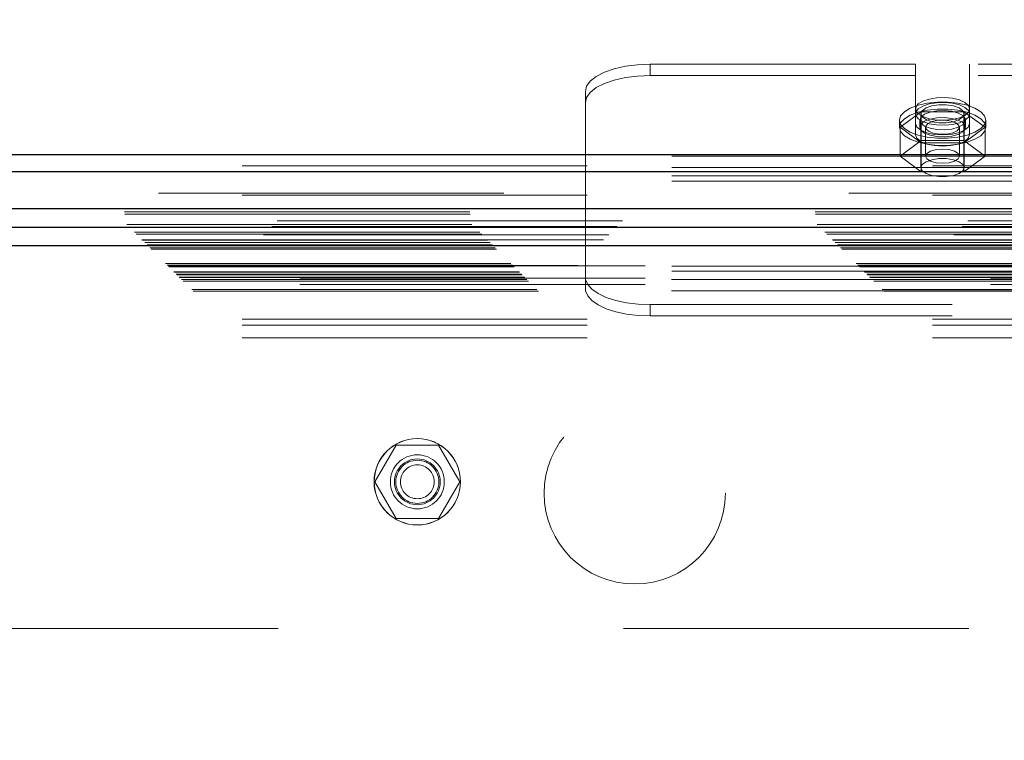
# Model space of a CAD drawing. Header units: inches. Extents: x 0.2 to 10.8, y 0.2 to 8.2.
# Tile 89 of 164: x 3.069 to 3.355, y 4.981 to 5.189. Entities that reach past the tile are written whole.
import ezdxf

# ---------------------------------------------------------------- set-up
doc = ezdxf.new("R2010")
doc.units = ezdxf.units.IN
doc.header["$MEASUREMENT"] = 0
doc.linetypes.add('HIDDEN', pattern=[0.07500000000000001, 0.05, -0.025])
doc.layers.add('DIMENSIONS', color=140, linetype='Continuous')
doc.styles.add('SLDTEXTSTYLE0', font='TXT', dxfattribs={"width": 0.7})
doc.dimstyles.new('SLDDIMSTYLE0', dxfattribs={"dimtxt": 0.0849609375, "dimasz": 0.13, "dimexe": 0, "dimexo": 0.0625, "dimgap": 0.021240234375, "dimtad": 0, "dimtih": 1, "dimtoh": 1, "dimlfac": 20, "dimrnd": 1e-09, "dimzin": 12, "dimdsep": 46, "dimtxsty": 'SLDTEXTSTYLE0', "dimsah": 1, "dimcen": 0.09, "dimadec": 0, "dimazin": 3, "dimtfac": 1, "dimtofl": 0, "dimtmove": 0, "dimatfit": 3, "dimfxl": 0, "dimfrac": 2, "dimtolj": 1, "dimtzin": 12, "dimarcsym": 0})

# ---------------------------------------------------------------- blocks, each defined once
blk = doc.blocks.new('_D_1')
at = {"layer": 'DIMENSIONS'}
for p, q in [((2.817332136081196, 5.030766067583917), (2.817332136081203, 5.774331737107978)), ((4.326048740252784, 5.03076606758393), (4.32604874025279, 5.774331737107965)), ((2.817332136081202, 5.649331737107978), (3.28198418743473, 5.649331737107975)), ((3.397110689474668, 5.64933172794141), (3.368580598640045, 5.64933172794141)), ((3.368580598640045, 5.64933172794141), (3.368580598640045, 5.514300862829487)), ((3.720258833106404, 5.64933172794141), (3.748788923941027, 5.64933172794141)), ((3.748788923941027, 5.64933172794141), (3.748788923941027, 5.514300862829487)), ((4.326048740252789, 5.649331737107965), (3.8353853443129, 5.649331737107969)), ((3.368580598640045, 5.514300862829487), (3.397110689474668, 5.514300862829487)), ((3.748788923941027, 5.514300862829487), (3.720258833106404, 5.514300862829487))]:
    blk.add_line(p, q, dxfattribs=at)
for points in [[(2.817332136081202, 5.649331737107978), (2.947332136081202, 5.629331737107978), (2.947332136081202, 5.669331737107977)], [(4.326048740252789, 5.649331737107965), (4.196048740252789, 5.669331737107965), (4.196048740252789, 5.629331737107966)]]:
    blk.add_solid(points, dxfattribs=at)
at = {"layer": 'DIMENSIONS', "char_height": 0.08333333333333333, "attachment_point": 1, "style": 'SLDTEXTSTYLE0'}
for s, insert in [('30.17', (3.397110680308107, 5.775774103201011)), ('766.4', (3.397110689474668, 5.621723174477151))]:
    blk.add_mtext(s, dxfattribs=dict(at, insert=insert))

msp = doc.modelspace()

# ---------------------------------------------------------------- linework, layer by layer
at = {"color": 7, "linetype": 'HIDDEN', "lineweight": 18}
for p, q in [((3.328890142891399, 5.176501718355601), (3.252002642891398, 5.176501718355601)), ((3.252002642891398, 5.17323901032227), (3.252002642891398, 5.176501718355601)), ((3.328890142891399, 5.159332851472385), (3.328890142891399, 5.176501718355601)), ((3.344515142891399, 5.159332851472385), (3.344515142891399, 5.176501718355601)), ((3.446990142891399, 5.176501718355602), (3.344515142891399, 5.176501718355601)), ((3.328890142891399, 5.17323901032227), (3.252002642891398, 5.17323901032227)), ((3.446990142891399, 5.17323901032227), (3.344515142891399, 5.17323901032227)), ((3.233252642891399, 5.149834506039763), (3.233252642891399, 5.168577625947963)), ((3.330553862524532, 5.162761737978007), (3.324405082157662, 5.158260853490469)), ((3.330452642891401, 5.16214664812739), (3.330452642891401, 5.146569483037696)), ((3.34285142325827, 5.162761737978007), (3.330553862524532, 5.162761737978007)), ((3.330553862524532, 5.162761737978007), (3.330553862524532, 5.154378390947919)), ((3.349000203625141, 5.158260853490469), (3.34285142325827, 5.162761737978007)), ((3.34285142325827, 5.162761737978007), (3.34285142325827, 5.154378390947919)), ((3.342952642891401, 5.146569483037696), (3.342952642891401, 5.16214664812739)), ((3.324202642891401, 5.160300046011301), (3.324202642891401, 5.158260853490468)), ((3.328890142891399, 5.159332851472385), (3.328890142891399, 5.156070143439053)), ((3.330077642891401, 5.160300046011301), (3.330077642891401, 5.158260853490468)), ((3.343327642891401, 5.158260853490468), (3.343327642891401, 5.160300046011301)), ((3.344515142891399, 5.159332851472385), (3.344515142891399, 5.156070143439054)), ((3.349202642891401, 5.158260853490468), (3.349202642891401, 5.160300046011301)), ((3.324405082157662, 5.158260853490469), (3.324405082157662, 5.14987750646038)), ((3.324405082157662, 5.158260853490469), (3.330553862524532, 5.153759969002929)), ((3.331805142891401, 5.158260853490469), (3.331805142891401, 5.14987750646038)), ((3.341600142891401, 5.14987750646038), (3.341600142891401, 5.158260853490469)), ((3.342851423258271, 5.153759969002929), (3.349000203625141, 5.158260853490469)), ((3.349000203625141, 5.158260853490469), (3.349000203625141, 5.14987750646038)), ((3.330553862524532, 5.154378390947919), (3.324405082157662, 5.14987750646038)), ((3.34285142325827, 5.154378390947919), (3.330553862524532, 5.154378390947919)), ((3.330553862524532, 5.153759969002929), (3.330553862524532, 5.145376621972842)), ((3.330553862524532, 5.153759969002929), (3.342851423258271, 5.153759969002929)), ((3.349000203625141, 5.14987750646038), (3.34285142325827, 5.154378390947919)), ((3.342851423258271, 5.153759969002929), (3.342851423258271, 5.145376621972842)), ((3.558252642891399, 5.149834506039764), (3.233252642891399, 5.149834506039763)), ((3.233252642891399, 5.142658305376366), (3.233252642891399, 5.149834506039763)), ((3.324405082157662, 5.14987750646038), (3.330553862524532, 5.145376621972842)), ((3.342851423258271, 5.145376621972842), (3.349000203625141, 5.14987750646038)), ((2.733802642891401, 5.147101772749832), (4.409602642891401, 5.147101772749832)), ((2.733802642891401, 5.145470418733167), (4.409602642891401, 5.145470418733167)), ((3.558252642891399, 5.146571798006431), (3.233252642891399, 5.14657179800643)), ((3.330553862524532, 5.145376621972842), (3.342851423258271, 5.145376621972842)), ((3.558252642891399, 5.144179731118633), (3.233252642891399, 5.144179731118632)), ((3.558252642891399, 5.142658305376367), (3.233252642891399, 5.142658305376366)), ((3.233252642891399, 5.116556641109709), (3.233252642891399, 5.142658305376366)), ((4.409602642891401, 5.139165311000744), (2.733802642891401, 5.139165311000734)), ((2.733802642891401, 5.138605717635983), (4.409602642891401, 5.138605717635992)), ((2.699799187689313, 5.1338038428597), (4.44358168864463, 5.13380384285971)), ((4.443997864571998, 5.131129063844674), (2.69938301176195, 5.131129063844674)), ((2.699863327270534, 5.13312392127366), (4.44351754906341, 5.13312392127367)), ((2.70039877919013, 5.130082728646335), (4.442982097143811, 5.130082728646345)), ((4.442391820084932, 5.129489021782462), (2.700980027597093, 5.129489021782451)), ((2.702648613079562, 5.127832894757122), (4.440732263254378, 5.127832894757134)), ((2.703136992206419, 5.127344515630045), (4.440243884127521, 5.127344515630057)), ((2.703226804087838, 5.127254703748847), (4.440154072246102, 5.127254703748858)), ((4.440015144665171, 5.127118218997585), (2.703373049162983, 5.127118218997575)), ((2.704787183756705, 5.125692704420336), (4.438596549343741, 5.125692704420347)), ((4.438547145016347, 5.125678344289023), (2.704833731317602, 5.125678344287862)), ((2.704927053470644, 5.125554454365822), (4.438453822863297, 5.125554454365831)), ((2.705638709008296, 5.12485333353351), (4.437741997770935, 5.12485333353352)), ((2.706318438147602, 5.124163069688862), (4.437062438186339, 5.124163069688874)), ((4.436780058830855, 5.123905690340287), (2.706600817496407, 5.1239056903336)), ((2.707099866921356, 5.123381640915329), (4.436281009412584, 5.12338164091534)), ((2.707538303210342, 5.122943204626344), (4.435842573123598, 5.122943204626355)), ((2.711668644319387, 5.118812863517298), (4.431712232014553, 5.118812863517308)), ((2.712168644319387, 5.118312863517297), (4.431212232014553, 5.118312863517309)), ((4.431097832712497, 5.118217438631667), (2.71226897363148, 5.118217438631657)), ((2.712418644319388, 5.118062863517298), (4.430962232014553, 5.118062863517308)), ((2.712418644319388, 5.118062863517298), (4.430962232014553, 5.118062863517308)), ((2.712668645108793, 5.117812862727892), (4.430712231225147, 5.117812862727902)), ((2.712669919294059, 5.117805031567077), (4.430724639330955, 5.117805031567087)), ((2.714043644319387, 5.116437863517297), (4.429337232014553, 5.116437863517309)), ((2.714043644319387, 5.116437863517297), (4.429337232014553, 5.116437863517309)), ((2.714188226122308, 5.116293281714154), (4.42919265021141, 5.116293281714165)), ((2.750548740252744, 5.11812437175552), (4.392798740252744, 5.118124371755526)), ((3.558252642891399, 5.118078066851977), (3.233252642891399, 5.118078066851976)), ((3.558252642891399, 5.116556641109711), (3.233252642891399, 5.116556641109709)), ((3.233252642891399, 5.115621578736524), (3.233252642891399, 5.116556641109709)), ((2.714745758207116, 5.115735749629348), (4.428635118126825, 5.115735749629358)), ((2.714918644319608, 5.115562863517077), (4.428462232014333, 5.115562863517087)), ((2.715728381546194, 5.114740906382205), (4.427664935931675, 5.114740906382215)), ((2.716316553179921, 5.114164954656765), (4.42706432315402, 5.114164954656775)), ((2.716780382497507, 5.113701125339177), (4.426600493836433, 5.113701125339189)), ((2.750548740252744, 5.114524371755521), (4.392798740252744, 5.114524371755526)), ((3.233252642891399, 5.111762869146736), (3.233252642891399, 5.115621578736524)), ((3.558188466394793, 5.114164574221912), (3.233316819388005, 5.11416457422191)), ((2.719234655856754, 5.111246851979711), (4.424146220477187, 5.111246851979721)), ((2.719655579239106, 5.110806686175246), (4.423714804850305, 5.110806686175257)), ((2.750548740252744, 5.112724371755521), (4.392798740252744, 5.112724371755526)), ((2.750548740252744, 5.112724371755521), (4.392798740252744, 5.112724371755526)), ((3.558188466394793, 5.11090186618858), (3.233316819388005, 5.110901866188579)), ((3.252002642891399, 5.106895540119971), (3.252002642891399, 5.103632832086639)), ((3.539502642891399, 5.106895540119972), (3.252002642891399, 5.106895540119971)), ((2.733802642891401, 5.10271714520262), (4.409602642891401, 5.10271714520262)), ((2.733802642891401, 5.10271714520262), (4.409602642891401, 5.10271714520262)), ((3.539502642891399, 5.10363283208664), (3.252002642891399, 5.103632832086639)), ((2.733802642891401, 5.10091714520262), (4.409602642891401, 5.10091714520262)), ((2.733802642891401, 5.09731714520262), (4.409602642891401, 5.09731714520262)), ((3.178433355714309, 5.066249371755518), (3.17228457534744, 5.055599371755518)), ((3.190730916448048, 5.066249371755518), (3.178433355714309, 5.066249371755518)), ((3.196879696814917, 5.055599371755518), (3.190730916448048, 5.066249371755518)), ((3.17228457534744, 5.055599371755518), (3.17843335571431, 5.044949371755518)), ((3.190730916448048, 5.044949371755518), (3.196879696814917, 5.055599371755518)), ((3.17843335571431, 5.044949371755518), (3.190730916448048, 5.044949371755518)), ((2.844298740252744, 5.013124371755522), (4.299048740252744, 5.013124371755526))]:
    msp.add_line(p, q, dxfattribs=at)
at = {"color": 7, "linetype": 'Continuous', "lineweight": 25}
for p, q in [((2.733802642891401, 5.150364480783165), (4.409602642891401, 5.150364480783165)), ((2.733802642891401, 5.145470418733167), (4.409602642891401, 5.145470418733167)), ((4.443997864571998, 5.134674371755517), (2.69938301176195, 5.134674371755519)), ((4.438547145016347, 5.129223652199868), (2.704833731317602, 5.129223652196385)), ((4.436780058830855, 5.12390569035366), (2.706600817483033, 5.1239056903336))]:
    msp.add_line(p, q, dxfattribs=at)
at = {"color": 7, "linetype": 'HIDDEN', "lineweight": 18, "flags": 128}
for points in [[(3.252002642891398, 5.176501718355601), (3.248344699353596, 5.17634945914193), (3.244827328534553, 5.175898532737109), (3.241585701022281, 5.175166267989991), (3.238744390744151, 5.174180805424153), (3.236412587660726, 5.172980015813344), (3.234679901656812, 5.171610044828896), (3.233612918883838, 5.170123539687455), (3.233252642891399, 5.168577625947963)], [(3.233252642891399, 5.165314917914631), (3.233612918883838, 5.166860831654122), (3.234679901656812, 5.168347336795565), (3.236412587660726, 5.169717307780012), (3.238744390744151, 5.17091809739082), (3.241585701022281, 5.17190355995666), (3.244827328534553, 5.172635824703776), (3.248344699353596, 5.173086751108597), (3.252002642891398, 5.17323901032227)], [(3.324202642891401, 5.160300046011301), (3.324565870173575, 5.161564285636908), (3.325634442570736, 5.162755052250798), (3.327346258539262, 5.163803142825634), (3.329601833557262, 5.164647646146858), (3.33227008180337, 5.165239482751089), (3.33519593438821, 5.165544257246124), (3.338209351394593, 5.165544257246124), (3.341135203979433, 5.165239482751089), (3.34380345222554, 5.164647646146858), (3.34605902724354, 5.163803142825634), (3.347770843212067, 5.162755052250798), (3.348839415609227, 5.161564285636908), (3.349202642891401, 5.160300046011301), (3.348839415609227, 5.159035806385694), (3.347770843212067, 5.157845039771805), (3.34605902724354, 5.156796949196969), (3.34380345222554, 5.155952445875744), (3.341135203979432, 5.155360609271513), (3.338209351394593, 5.155055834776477), (3.335195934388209, 5.155055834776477), (3.332270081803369, 5.155360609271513), (3.329601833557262, 5.155952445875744), (3.327346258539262, 5.156796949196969), (3.325634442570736, 5.157845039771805), (3.324565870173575, 5.159035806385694), (3.324202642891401, 5.160300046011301)], [(3.344515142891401, 5.163562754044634), (3.344168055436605, 5.164535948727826), (3.343157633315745, 5.165422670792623), (3.341573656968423, 5.16614413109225), (3.339556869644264, 5.166636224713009), (3.337286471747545, 5.16685522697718), (3.334964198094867, 5.166781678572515), (3.332796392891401, 5.16642211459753), (3.330975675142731, 5.165808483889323), (3.329663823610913, 5.164995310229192), (3.328977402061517, 5.164054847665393), (3.328977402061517, 5.163070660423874), (3.329663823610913, 5.162130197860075), (3.330975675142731, 5.161317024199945), (3.332796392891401, 5.160703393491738), (3.334964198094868, 5.160343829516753), (3.337286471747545, 5.160270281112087), (3.339556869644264, 5.160489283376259), (3.341573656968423, 5.160981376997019), (3.343157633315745, 5.161702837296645), (3.344168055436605, 5.162589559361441), (3.344515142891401, 5.163562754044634)], [(3.344515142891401, 5.16214664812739), (3.344168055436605, 5.16311984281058), (3.343157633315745, 5.164006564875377), (3.341573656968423, 5.164728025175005), (3.339556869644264, 5.165220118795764), (3.337286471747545, 5.165439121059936), (3.334964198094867, 5.16536557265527), (3.332796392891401, 5.165006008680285), (3.330975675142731, 5.164392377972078), (3.329663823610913, 5.163579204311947), (3.328977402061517, 5.162638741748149), (3.328977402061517, 5.161654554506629), (3.329663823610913, 5.160714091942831), (3.330975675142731, 5.1599009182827), (3.332796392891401, 5.159287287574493), (3.334964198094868, 5.158927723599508), (3.337286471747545, 5.158854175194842), (3.339556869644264, 5.159073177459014), (3.341573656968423, 5.159565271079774), (3.343157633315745, 5.160286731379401), (3.344168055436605, 5.161173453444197), (3.344515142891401, 5.16214664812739)], [(3.342952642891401, 5.16214664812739), (3.342575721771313, 5.163050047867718), (3.341490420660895, 5.163844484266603), (3.339827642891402, 5.164434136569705), (3.337787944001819, 5.164747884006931), (3.335617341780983, 5.164747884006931), (3.333577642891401, 5.164434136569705), (3.331914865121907, 5.163844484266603), (3.330829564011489, 5.163050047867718), (3.330452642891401, 5.16214664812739), (3.330829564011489, 5.161243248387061), (3.331914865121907, 5.160448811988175), (3.333577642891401, 5.159859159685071), (3.335617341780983, 5.159545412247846), (3.337787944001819, 5.159545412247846), (3.339827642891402, 5.159859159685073), (3.341490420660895, 5.160448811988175), (3.342575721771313, 5.161243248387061), (3.342952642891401, 5.16214664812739)], [(3.324202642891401, 5.158260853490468), (3.324565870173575, 5.159525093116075), (3.325634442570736, 5.160715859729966), (3.327346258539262, 5.161763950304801), (3.329601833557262, 5.162608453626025), (3.33227008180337, 5.163200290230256), (3.33519593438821, 5.163505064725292), (3.338209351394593, 5.163505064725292), (3.341135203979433, 5.163200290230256), (3.34380345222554, 5.162608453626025), (3.34605902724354, 5.161763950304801), (3.347770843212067, 5.160715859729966), (3.348839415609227, 5.159525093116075), (3.349202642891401, 5.158260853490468), (3.348839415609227, 5.156996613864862), (3.347770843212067, 5.155805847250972), (3.34605902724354, 5.154757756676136), (3.34380345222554, 5.153913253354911), (3.341135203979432, 5.15332141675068), (3.338209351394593, 5.153016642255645), (3.335195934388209, 5.153016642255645), (3.332270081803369, 5.15332141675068), (3.329601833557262, 5.153913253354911), (3.327346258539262, 5.154757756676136), (3.325634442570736, 5.155805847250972), (3.324565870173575, 5.156996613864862), (3.324202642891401, 5.158260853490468)], [(3.330077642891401, 5.160300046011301), (3.330436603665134, 5.161209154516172), (3.33147458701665, 5.162019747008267), (3.33307911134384, 5.16264398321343), (3.335076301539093, 5.163014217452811), (3.337249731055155, 5.163090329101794), (3.339363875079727, 5.162864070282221), (3.341189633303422, 5.162359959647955), (3.342529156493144, 5.161632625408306), (3.343237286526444, 5.160760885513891), (3.343237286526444, 5.15983920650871), (3.342529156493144, 5.158967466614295), (3.341189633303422, 5.158240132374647), (3.339363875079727, 5.157736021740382), (3.337249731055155, 5.157509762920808), (3.335076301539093, 5.157585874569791), (3.33307911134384, 5.157956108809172), (3.33147458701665, 5.158580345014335), (3.330436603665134, 5.159390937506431), (3.330077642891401, 5.160300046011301)], [(3.344515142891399, 5.159332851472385), (3.344132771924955, 5.158312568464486), (3.343023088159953, 5.15739215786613), (3.341294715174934, 5.156661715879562), (3.339116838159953, 5.156192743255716), (3.336702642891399, 5.156031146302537), (3.334288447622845, 5.156192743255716), (3.332110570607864, 5.156661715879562), (3.330382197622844, 5.15739215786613), (3.329272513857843, 5.158312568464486), (3.328890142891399, 5.159332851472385)], [(3.330077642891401, 5.158260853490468), (3.330436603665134, 5.159169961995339), (3.33147458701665, 5.159980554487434), (3.33307911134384, 5.160604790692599), (3.335076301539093, 5.160975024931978), (3.337249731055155, 5.161051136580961), (3.339363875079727, 5.160824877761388), (3.341189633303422, 5.160320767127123), (3.342529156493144, 5.159593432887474), (3.343237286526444, 5.158721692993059), (3.343237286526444, 5.157800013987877), (3.342529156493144, 5.156928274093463), (3.341189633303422, 5.156200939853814), (3.339363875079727, 5.15569682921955), (3.337249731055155, 5.155470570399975), (3.335076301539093, 5.155546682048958), (3.33307911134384, 5.155916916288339), (3.33147458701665, 5.156541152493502), (3.330436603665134, 5.157351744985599), (3.330077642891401, 5.158260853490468)], [(3.339151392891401, 5.160053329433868), (3.337341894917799, 5.160312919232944), (3.335435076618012, 5.16026010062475), (3.333721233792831, 5.159902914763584), (3.332461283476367, 5.159295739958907), (3.331847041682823, 5.158531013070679), (3.331972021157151, 5.157725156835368), (3.332817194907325, 5.157000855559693), (3.334253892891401, 5.15646837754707), (3.336063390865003, 5.156208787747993), (3.337970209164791, 5.156261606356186), (3.339684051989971, 5.156618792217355), (3.340944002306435, 5.157225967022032), (3.341558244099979, 5.157990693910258), (3.341433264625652, 5.15879655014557), (3.340588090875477, 5.159520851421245), (3.339151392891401, 5.160053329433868)], [(3.344515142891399, 5.156070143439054), (3.344132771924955, 5.155049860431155), (3.343023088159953, 5.154129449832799), (3.341294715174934, 5.153399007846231), (3.339116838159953, 5.152930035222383), (3.336702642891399, 5.152768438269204), (3.334288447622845, 5.152930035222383), (3.332110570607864, 5.153399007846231), (3.330382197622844, 5.154129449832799), (3.329272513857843, 5.155049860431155), (3.328890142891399, 5.156070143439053)], [(3.341600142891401, 5.14987750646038), (3.341227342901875, 5.150669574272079), (3.340165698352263, 5.15134105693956), (3.338576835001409, 5.151789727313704), (3.336702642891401, 5.151947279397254), (3.334828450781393, 5.151789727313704), (3.33323958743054, 5.15134105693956), (3.332177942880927, 5.150669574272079), (3.331805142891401, 5.14987750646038), (3.332177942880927, 5.14908543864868), (3.33323958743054, 5.148413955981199), (3.334828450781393, 5.147965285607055), (3.336702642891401, 5.147807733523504), (3.338576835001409, 5.147965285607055), (3.340165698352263, 5.148413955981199), (3.341227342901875, 5.14908543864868), (3.341600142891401, 5.14987750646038)], [(3.342952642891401, 5.146569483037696), (3.342575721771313, 5.147472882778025), (3.341490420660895, 5.14826731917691), (3.339827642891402, 5.148856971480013), (3.337787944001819, 5.149170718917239), (3.335617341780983, 5.149170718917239), (3.333577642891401, 5.148856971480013), (3.331914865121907, 5.14826731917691), (3.330829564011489, 5.147472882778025), (3.330452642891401, 5.146569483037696), (3.330829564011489, 5.145666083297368), (3.331914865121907, 5.144871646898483), (3.333577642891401, 5.14428199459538), (3.335617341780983, 5.143968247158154), (3.337787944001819, 5.143968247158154), (3.339827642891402, 5.14428199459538), (3.341490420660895, 5.144871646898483), (3.342575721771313, 5.145666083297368), (3.342952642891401, 5.146569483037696)], [(3.233316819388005, 5.11416457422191), (3.233925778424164, 5.112715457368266), (3.235158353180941, 5.111338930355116), (3.236972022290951, 5.110082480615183), (3.239304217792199, 5.108989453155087), (3.242074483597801, 5.108097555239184), (3.245187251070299, 5.107437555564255), (3.248535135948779, 5.107032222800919), (3.252002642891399, 5.106895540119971)], [(3.252002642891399, 5.103632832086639), (3.248535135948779, 5.103769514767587), (3.245187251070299, 5.104174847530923), (3.242074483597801, 5.104834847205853), (3.239304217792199, 5.105726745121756), (3.236972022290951, 5.106819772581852), (3.235158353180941, 5.108076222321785), (3.233925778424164, 5.109452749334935), (3.233316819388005, 5.110901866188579)]]:
    msp.add_lwpolyline(points, dxfattribs=at)
at = {"color": 7, "linetype": 'HIDDEN', "lineweight": 18}
for centre, radius in [((3.247548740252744, 5.052274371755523), 0.02625000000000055), ((3.184561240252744, 5.055624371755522), 0.01249999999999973), ((3.184582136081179, 5.055599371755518), 0.01250000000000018), ((3.184582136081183, 5.05559937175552), 0.007812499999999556), ((3.184582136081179, 5.055599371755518), 0.006625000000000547), ((3.184582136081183, 5.05559937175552), 0.006249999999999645), ((3.184582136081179, 5.055599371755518), 0.004897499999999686)]:
    msp.add_circle(centre, radius, dxfattribs=at)
for points, knots in [([(2.715587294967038, 5.11488335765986), (2.719660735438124, 5.114884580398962), (2.728495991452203, 5.114887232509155), (2.74213972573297, 5.114885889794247), (2.756427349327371, 5.114885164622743), (2.770664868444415, 5.114885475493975), (2.80240133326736, 5.114885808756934), (2.869243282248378, 5.114885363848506), (3.002485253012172, 5.114885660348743), (3.240405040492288, 5.114885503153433), (3.630903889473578, 5.114885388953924), (4.0041628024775, 5.114886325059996), (4.262295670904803, 5.114885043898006), (4.339852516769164, 5.114885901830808), (4.368277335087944, 5.114884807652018), (4.389500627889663, 5.114886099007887), (4.403160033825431, 5.114887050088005), (4.415841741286, 5.114883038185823), (4.423914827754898, 5.114879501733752), (4.427725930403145, 5.114874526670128), (4.427774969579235, 5.114874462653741)], [0, 0, 0, 0, 0.007137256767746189, 0.01548064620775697, 0.02390579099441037, 0.03217123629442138, 0.04042683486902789, 0.07951265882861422, 0.1492879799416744, 0.2738860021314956, 0.4963824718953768, 0.8334983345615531, 0.9278895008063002, 0.9486685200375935, 0.9693891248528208, 0.9776938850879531, 0.9858547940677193, 0.9933223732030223, 0.9999140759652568, 1, 1, 1, 1]), ([(3.233252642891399, 5.115621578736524), (3.233252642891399, 5.115464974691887), (3.23325313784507, 5.115313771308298), (3.233256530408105, 5.115021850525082), (3.233259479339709, 5.114881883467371), (3.233268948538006, 5.114628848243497), (3.233275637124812, 5.11451222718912), (3.233293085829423, 5.114313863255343), (3.233303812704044, 5.114230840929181), (3.233316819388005, 5.11416457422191)], [0, 0, 0, 0, 0.25, 0.25, 0.5, 0.5, 0.75, 0.75, 1, 1, 1, 1])]:
    msp.add_open_spline(points, degree=3, knots=knots, dxfattribs=at)
msp.add_open_spline([(3.233316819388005, 5.110901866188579), (3.233273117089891, 5.111124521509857), (3.233252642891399, 5.111411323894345), (3.233252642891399, 5.111762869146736)], degree=3, dxfattribs=at)

# ---------------------------------------------------------------- dimensions: what is measured, and where the dimension line sits
at = {"layer": 'DIMENSIONS'}
dim = msp.add_linear_dim(base=(4.326048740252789, 5.649331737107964), p1=(2.817332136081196, 4.980766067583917), p2=(4.326048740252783, 4.98076606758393), dimstyle='SLDDIMSTYLE0', dxfattribs=at)
dim.commit()
dim.dimension.update_dxf_attribs({"geometry": '_D_1', "text_midpoint": (3.558684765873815, 5.649331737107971), "dimtype": 160})

doc.saveas('drawing.dxf')
